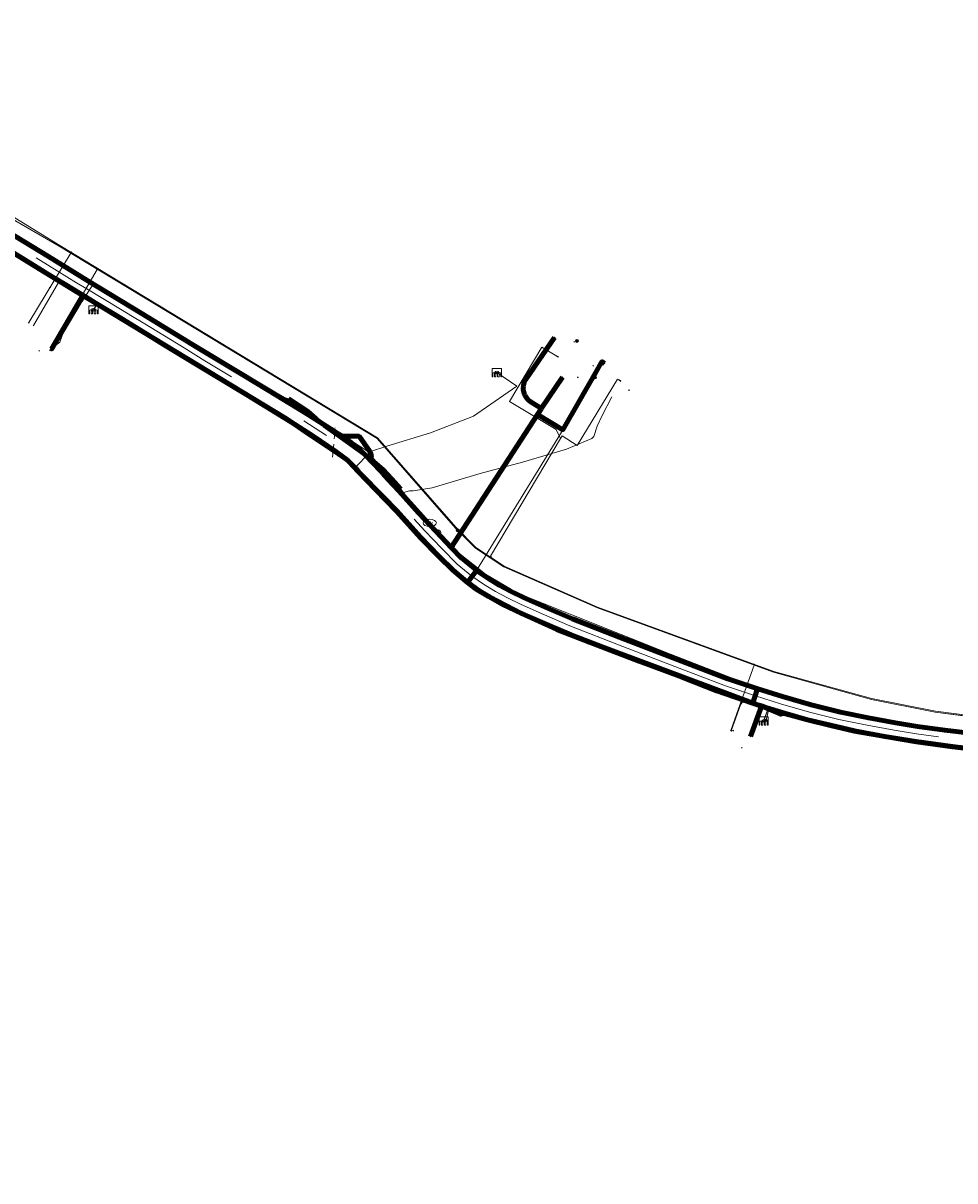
# Model space of a CAD drawing. Header units: metres. Extents: x 200221 to 204794, y 461183 to 463932.
# Tile 16 of 19: x 202396 to 202744, y 463118 to 463552. Entities that reach past the tile are written whole.
import ezdxf
from ezdxf.enums import TextEntityAlignment as Align
from ezdxf.lldxf.tags import DXFTag

# ---------------------------------------------------------------- set-up
doc = ezdxf.new("R2010")
doc.units = ezdxf.units.M
doc.linetypes.add('RI-OVERIG', pattern=[17, 5, -2, 2, -2, 0, -2, 2, -2])
doc.layers.get('0').update_dxf_attribs({"lineweight": 25})
for name, color, linetype, lineweight in [('B-WE-KL-DATA_HULPSTUK_KPN BV-S', 90, 'Continuous', 25), ('B-WE-KL-DATA_HULPSTUK_LIANDER NV PAC 2AI68G2-S', 90, 'Continuous', 25), ('B-WE-KL-DATA_KABELBED_KPN BV-G', 90, 'Continuous', 100), ('B-WE-KL-DATA_LIANDER NV PAC 2AI68G2-G', 90, 'KL-DATA-N', 18), ('B-WE-KL-DATA_MANTELBUIS_NKM NETWORK SERVICES BV-G', 90, 'Continuous', 100), ('B-WE-KL-DATA_NKM NETWORK SERVICES BV-G', 90, 'KL-DATA-N', 18), ('B-WE-KL-ET_LS_GEMEENTE VOORST-G', 190, 'KL-LS-N', 18), ('B-WE-KL-ET_LS_HULPSTUK_LIANDER NV PAC 2AI68G2-S', 190, 'Continuous', 25), ('B-WE-KL-ET_LS_LIANDER NV PAC 2AI68G2-G', 190, 'KL-LS-N', 18), ('B-WE-KL-ET_LS_MANTELBUIS_LIANDER NV PAC 2AI68G2-G', 190, 'Continuous', 100), ('B-WE-KL-GAS_HD_LIANDER NV PAC 2AI68G2-G', 30, 'KL-GAS-HD-N', 18), ('B-WE-KL-GAS_LD_HULPSTUK_LIANDER NV PAC 2AI68G2-S', 50, 'Continuous', 25), ('B-WE-KL-GAS_LD_LIANDER NV PAC 2AI68G2-G', 50, 'KL-GAS-LD-N', 18), ('B-WE-KL-OVERIG_HULPSTUK-G', 8, 'Continuous', 18), ('B-WE-KL-WATER_HULPSTUK_VITENS-S', 170, 'Continuous', 25), ('B-WE-KL-WATER_VITENS-G', 170, 'KL-WATER-N', 18), ('B-WE-KL-WATER_VITENS-S', 170, 'Continuous', 25), ('B-WE-KW-KUNSTWERK_SLUIS_GEMEENTE VOORST-S', 170, 'Continuous', 25), ('B-WE-OG-INFO_KPN BV-S', 7, 'Continuous', 25), ('B-WE-OG-INFO_LIANDER NV PAC 2AI68G2-S', 7, 'Continuous', 25), ('B-WE-OG-INFO_VITENS-S', 7, 'Continuous', 25), ('B-WE-RI-DRUK_GEMEENTE VOORST-G', 210, 'RI-PERS', 18), ('B-WE-RI-PERSLEIDING_HULPSTUK_GEMEENTE VOORST-S', 210, 'Continuous', 25), ('B-WE-RI-VRIJVERVAL_GEMEENTE VOORST-G', 210, 'RI-OVERIG', 18)]:
    doc.layers.add(name, color=color, linetype=linetype, lineweight=lineweight)
doc.styles.add('NLCS-ISO', font='NLCS-ISO.ttf')
doc.styles.get("Standard").update_dxf_attribs({"font": 'NLCS-ISO.ttf'})
tags = doc.linetypes.add('KL-DATA-N', pattern='A,4,-1,[101,NLCS.SHX,S=0.5,R=0,X=0,Y=0],-1,4,-1,["D",Standard,S=1,R=0,X=-0.25,Y=-0.5],-1.5', length=12.5).pattern_tags.tags
tags[18] = DXFTag(74, 10)
tags = doc.linetypes.add('KL-GAS-HD-N', pattern='A,4,-1,[69,NLCS.SHX,S=0.5,R=0,X=0,Y=0],-1,4,-1,["H",Standard,S=1,R=0,X=0,Y=-0.5],-2', length=13).pattern_tags.tags
tags[18] = DXFTag(74, 10)
tags = doc.linetypes.add('KL-GAS-LD-N', pattern='A,4,-1,[69,NLCS.SHX,S=0.5,R=0,X=0,Y=0],-1,4,-1,["L",Standard,S=1,R=0,X=0.25,Y=-0.5],-2', length=13).pattern_tags.tags
tags[18] = DXFTag(74, 10)
tags = doc.linetypes.add('KL-LS-N', pattern='A,4,-1,[103,NLCS.SHX,S=0.75,R=0,X=0,Y=0],-1,4,-1,["L",Standard,S=1,R=0,X=0,Y=-0.5],-2', length=13).pattern_tags.tags
tags[18] = DXFTag(74, 10)
doc.linetypes.add('KL-WATER-N', pattern='A,7,-0.5,[168,NLCS.SHX,S=0.75,R=0,X=0.75,Y=0],-2', length=9.5)
tags = doc.linetypes.add('RI-PERS', pattern='A,7,-2,["P",Standard,S=1.8,R=0,X=-0.5,Y=-0.9],-2,7,-2,[102,NLCS.SHX,S=1,R=180,X=0,Y=0],-2', length=22).pattern_tags.tags
tags[6] = DXFTag(74, 10)

# ---------------------------------------------------------------- blocks, each defined once
blk = doc.blocks.new('SKW-SLUIS-SO')
at = {"color": 0, "linetype": 'ByBlock', "lineweight": 18}
blk.add_lwpolyline([(0.31, -1.55), (0.82, -1.55), (0.82, -0.35, -1), (1.45, -0.35), (1.45, -1.55), (1.7, -1.55), (1.7, 1.55), (-1.7, 1.55), (-1.7, -1.55), (-1.45, -1.55), (-1.45, -0.35, -1), (-0.82, -0.35), (-0.82, -1.55), (-0.32, -1.55), (-0.32, -0.35, -1), (0.31, -0.35)], format="xyb", close=True, dxfattribs=at)
blk = doc.blocks.new('SRI-HULP_MANGAT-SO')
at = {"linetype": 'ByBlock', "lineweight": 18}
h = blk.add_hatch(color=0, dxfattribs=at)
h.dxf.hatch_style = 1
edge = h.paths.add_edge_path()
edge.add_arc((0.38, 0), 0.0646, -90, 90, ccw=False)
edge.add_line((0.38, -0.06), (-0.38, -0.06))
edge.add_arc((-0.38, 0), 0.0646, 90, 270, ccw=False)
edge.add_line((-0.38, 0.06), (0.38, 0.06))
at = {"color": 0, "linetype": 'ByBlock', "lineweight": 18}
blk.add_lwpolyline([(0.38, 0.06, -1), (0.38, -0.06), (-0.38, -0.06, -1), (-0.38, 0.06)], format="xyb", close=True, dxfattribs=at)
blk.add_ellipse((0, 0), major_axis=(-0.75, 0), ratio=0.666667, dxfattribs=at)
at = {"color": 0, "linetype": 'ByBlock', "lineweight": 18, "style": 'NLCS-ISO', "flags": 1}
for tag, p in [('TYPE', (1.75, 0)), ('OMSCHRIJVING', (1.75, -3)), ('LABEL', (1.75, -1.5))]:
    blk.add_attdef(tag, p, '', height=1, dxfattribs=at)
blk = doc.blocks.new('SKL-WTB_HULP_OVERIG-SO')
at = {"color": 0, "linetype": 'ByBlock', "lineweight": 18}
for points in [[(-0.14, 0.14), (0.14, -0.14)], [(0.14, 0.14), (-0.14, -0.14)]]:
    blk.add_lwpolyline(points, dxfattribs=at)
at = {"color": 0, "linetype": 'ByBlock', "lineweight": 18, "style": 'NLCS-ISO', "flags": 1}
for tag, p in [('TYPE', (1.5, 0)), ('OMSCHRIJVING', (1.5, -3)), ('LABEL', (1.5, -1.5))]:
    blk.add_attdef(tag, p, '', height=1, dxfattribs=at)
blk = doc.blocks.new('SKL-WTB_HULP_MOF-SO')
at = {"linetype": 'ByBlock', "lineweight": 18}
h = blk.add_hatch(color=0, dxfattribs=at)
h.dxf.hatch_style = 1
h.paths.add_polyline_path([(-0.5625, 0, 1), (0.5625, 0, 1)])
at = {"color": 0, "linetype": 'ByBlock', "lineweight": 18}
blk.add_circle((0, 0), 0.5625, dxfattribs=at)
at = {"color": 0, "linetype": 'ByBlock', "lineweight": 18, "style": 'NLCS-ISO', "flags": 1}
for tag, p in [('TYPE', (1.5, 0)), ('OMSCHRIJVING', (1.5, -3)), ('LABEL', (1.5, -1.5))]:
    blk.add_attdef(tag, p, '', height=1, dxfattribs=at)
blk = doc.blocks.new('SKL-WTB_HULP_AFSLUITER-SO')
at = {"color": 0, "linetype": 'ByBlock', "lineweight": 18}
blk.add_lwpolyline([(0, 0.8), (0, -0.8)], dxfattribs=at)
blk.add_circle((0, 0), 1, dxfattribs=at)
at = {"color": 0, "linetype": 'ByBlock', "lineweight": 18, "style": 'NLCS-ISO', "flags": 1}
for tag, p in [('TYPE', (1.5, 0)), ('OMSCHRIJVING', (1.5, -3)), ('LABEL', (1.5, -1.5))]:
    blk.add_attdef(tag, p, '', height=1, dxfattribs=at)
blk = doc.blocks.new('SKL-WATER_BRANDKRAAN_BRANDPUT-SO')
at = {"color": 0, "linetype": 'ByBlock', "lineweight": 18}
blk.add_ellipse((0, 0), major_axis=(2.5, 0), ratio=0.54, dxfattribs=at)
at = {"color": 0, "linetype": 'ByBlock', "lineweight": 18, "style": 'NLCS-ISO'}
blk.add_text('bk', height=1.5, dxfattribs=at).set_placement((0.16, 0), align=Align.MIDDLE_CENTER)
blk = doc.blocks.new('SOG-INFO_OVERIG-SO')
at = {"color": 0, "linetype": 'ByBlock', "lineweight": 18}
for points in [[(-0.14, 0.14), (0.14, -0.14)], [(0.14, 0.14), (-0.14, -0.14)]]:
    blk.add_lwpolyline(points, dxfattribs=at)
at = {"color": 0, "linetype": 'ByBlock', "lineweight": 18, "style": 'NLCS-ISO', "flags": 1}
for tag, p in [('TYPE', (1.5, 0)), ('OMSCHRIJVING', (1.5, -3)), ('LABEL', (1.5, -1.5))]:
    blk.add_attdef(tag, p, '', height=1, dxfattribs=at)

msp = doc.modelspace()

# ---------------------------------------------------------------- linework, layer by layer
at = {"layer": 'B-WE-KL-DATA_KABELBED_KPN BV-G', "flags": 128}
for points in [[(202282.486, 463540.164), (202283.696, 463538.969), (202285.177, 463537.965), (202287.091, 463536.666), (202306.138, 463524.864), (202323.31, 463514.407), (202337.266, 463505.825), (202346.232, 463500.428), (202346.942, 463500), (202355.398, 463494.91), (202370.779, 463485.563), (202387.176, 463475.471), (202405.08, 463464.593), (202419.742, 463455.534), (202439.74, 463443.416), (202463.216, 463429.027), (202478.253, 463420.011), (202490.571, 463412.601), (202502.402, 463405.326), (202512.075, 463399.172), (202513.185, 463398.466), (202514.994, 463397.308), (202515.022, 463397.29), (202515.05, 463397.272)], [(202367.512, 463480.988), (202403.197, 463459.041), (202406.052, 463457.307), (202411.566, 463453.959), (202416.668, 463450.861), (202416.679, 463450.855), (202417.94, 463450.089), (202422.57, 463447.278), (202444.16, 463434.171), (202494.156, 463403.819), (202497.104, 463401.821), (202500.02, 463399.846), (202513.598, 463390.65), (202515.618, 463389.301), (202517.521, 463387.792), (202518.91, 463386.515), (202520.215, 463385.153), (202521.431, 463383.71), (202530.335, 463374.653), (202535.476, 463369.318), (202544.442, 463359.314), (202551.234, 463352.315), (202556.531, 463347.172), (202561.512, 463342.93), (202565.293, 463340.124), (202567.198, 463338.934), (202568.723, 463337.983), (202570.191, 463337.164)], [(202759.86, 463279.076), (202743.475, 463281.038), (202729.934, 463282.967), (202718.149, 463284.874), (202706.835, 463286.944), (202697.828, 463289.056), (202689.221, 463291.1), (202680.561, 463293.577), (202674.033, 463295.611), (202672, 463296.245), (202670.501, 463296.712), (202668.591, 463297.307), (202655.283, 463301.964), (202642.271, 463306.999), (202626.201, 463313.023), (202609.031, 463319.609), (202607.132, 463320.337), (202593.287, 463326.124), (202582.489, 463330.778), (202582.155, 463330.936), (202575.054, 463334.3), (202569.76, 463337.219), (202565.236, 463340.041), (202561.45, 463342.852), (202556.464, 463347.098), (202551.163, 463352.244), (202544.369, 463359.246), (202535.403, 463369.25), (202527.554, 463377.392), (202521.011, 463384.141), (202517.521, 463387.792), (202517.041, 463388.294), (202512.769, 463391.453), (202503.79, 463397.557), (202497.104, 463401.821), (202493.543, 463404.093), (202479.344, 463412.773), (202460.5, 463424.159), (202448.178, 463431.706), (202444.16, 463434.171), (202432.123, 463441.557), (202422.57, 463447.278), (202417.923, 463450.061), (202415.408, 463451.568), (202406.052, 463457.307), (202396.185, 463463.36), (202377.226, 463475.054)], [(202416.668, 463450.861), (202416.679, 463450.855), (202417.943, 463450.095), (202417.94, 463450.089), (202417.923, 463450.061), (202406.199, 463429.974), (202405.94, 463430.125)], [(202589.627, 463407.693), (202585.721, 463410.121), (202585.289, 463410.416), (202584.883, 463410.746), (202584.507, 463411.11), (202584.163, 463411.505), (202583.854, 463411.927), (202583.582, 463412.374), (202583.35, 463412.843), (202583.157, 463413.329), (202583.007, 463413.831), (202582.9, 463414.343), (202582.837, 463414.862), (202582.818, 463415.385), (202582.844, 463415.908), (202582.914, 463416.426), (202583.028, 463416.937), (202583.185, 463417.436), (202583.384, 463417.92), (202583.623, 463418.386), (202583.901, 463418.829), (202594.555, 463434.313)], [(202611.94, 463424.765), (202609.797, 463421.004)], [(202613.259, 463424.561), (202612.24, 463425.291), (202611.94, 463424.765)], [(202609.797, 463421.004), (202597.675, 463399.73), (202588.194, 463405.486), (202588.194, 463405.486)], [(202589.627, 463407.692), (202589.672, 463407.762), (202597.462, 463419.416)], [(202588.194, 463405.485), (202588.194, 463405.486), (202589.627, 463407.692)], [(202555.82, 463355.645), (202588.194, 463405.485)], [(202525.521, 463388.354), (202524.637, 463389.297), (202521.664, 463392.215), (202518.461, 463394.88), (202515.05, 463397.272)], [(202515.051, 463397.272), (202521.338, 463397.314), (202525.381, 463391.612), (202525.519, 463391.407), (202525.638, 463391.191), (202525.74, 463390.966), (202525.821, 463390.733), (202525.883, 463390.494), (202525.925, 463390.25), (202525.946, 463390.004), (202525.946, 463389.757), (202525.926, 463389.511), (202525.884, 463389.268), (202525.823, 463389.029), (202525.741, 463388.796), (202525.64, 463388.57), (202525.521, 463388.354)], [(202526.07, 463387.769), (202525.521, 463388.354)], [(202529.677, 463383.928), (202526.07, 463387.769)], [(202555.82, 463355.645), (202552.108, 463359.568), (202543.643, 463368.621), (202536.26, 463376.894), (202532.159, 463381.276), (202530.096, 463383.481), (202529.677, 463383.928)], [(202756.413, 463285.306), (202740.633, 463287.165), (202730.432, 463288.598), (202722.132, 463289.938), (202712.024, 463291.778), (202701.601, 463293.891), (202690.657, 463296.669), (202679.924, 463299.769), (202670.668, 463302.719), (202659.36, 463306.455), (202640.55, 463313.602), (202621.104, 463321.097), (202601.285, 463328.87), (202590.962, 463333.261), (202582.962, 463336.835), (202578.064, 463339.2), (202573.785, 463341.501), (202569.405, 463344.192), (202565.13, 463347.162), (202559.674, 463351.575), (202555.82, 463355.645)], [(202831.85, 463270.614), (202749.916, 463280.165), (202743.462, 463280.938), (202729.919, 463282.868), (202718.132, 463284.776), (202713.942, 463285.542), (202708.071, 463286.616), (202706.815, 463286.846), (202697.805, 463288.958), (202689.195, 463291.003), (202684.221, 463292.425), (202680.532, 463293.481), (202680.391, 463293.524), (202679.066, 463293.122), (202672.02, 463296.146), (202671.971, 463296.164), (202670.501, 463296.712), (202609.031, 463319.609), (202608.982, 463319.627), (202595.412, 463324.91), (202582.155, 463330.936), (202570.191, 463337.164)], [(202674.033, 463295.611), (202672, 463296.245), (202671.971, 463296.164), (202667.9, 463284.876)]]:
    msp.add_lwpolyline(points, dxfattribs=at)
at = {"layer": 'B-WE-KL-DATA_LIANDER NV PAC 2AI68G2-G', "flags": 128}
for points in [[(202342.072, 463506.221), (202342.548, 463507.006), (202409.051, 463468.469), (202528.096, 463396.473), (202557.496, 463362.8), (202558.202, 463362.092)], [(202962.385, 463162.595), (202956.418, 463196.085), (202952.898, 463208.383), (202947.122, 463221.523), (202936.786, 463241.366), (202922.082, 463269.71), (202737.051, 463293.992), (202713.155, 463298.7), (202676.539, 463308.868), (202610.555, 463333.017), (202575.487, 463348.323), (202564.889, 463355.385), (202558.202, 463362.092)]]:
    msp.add_lwpolyline(points, dxfattribs=at)
at = {"layer": 'B-WE-KL-DATA_MANTELBUIS_NKM NETWORK SERVICES BV-G', "flags": 128}
for points in [[(202536.986, 463377.496), (202533.649, 463381.177), (202530.289, 463384.883), (202526.685, 463387.892), (202523.121, 463390.868), (202515.685, 463396.169), (202508.254, 463401.466), (202505.213, 463403.994), (202502.166, 463406.527), (202498.503, 463408.914), (202494.865, 463411.285)], [(202668.7, 463297.304), (202670.349, 463302.426)]]:
    msp.add_lwpolyline(points, dxfattribs=at)
at = {"layer": 'B-WE-KL-DATA_NKM NETWORK SERVICES BV-G', "flags": 128}
for points in [[(202292.37, 463535.184), (202296.361, 463531.727), (202319.148, 463517.975), (202343.088, 463503.261), (202363.801, 463490.585), (202385.332, 463477.531), (202405.859, 463464.921), (202422.048, 463454.946)], [(202418.627, 463449.57), (202411.736, 463453.875), (202408.735, 463455.656)], [(202421.877, 463454.42), (202419.072, 463449.982)], [(202422.048, 463454.946), (202421.877, 463454.42)], [(202422.048, 463454.946), (202441.185, 463443.407), (202463.477, 463429.709), (202484.325, 463417.105), (202493.757, 463411.632)], [(202419.072, 463449.982), (202418.627, 463449.57)], [(202418.627, 463449.57), (202418.097, 463448.311), (202413.326, 463442.371), (202411.577, 463438.858), (202409.336, 463432.582), (202405.878, 463430.02)], [(202494.865, 463411.285), (202493.757, 463411.632)], [(202536.986, 463377.496), (202530.289, 463384.883), (202523.121, 463390.868), (202515.986, 463396.075), (202508.254, 463401.466), (202502.166, 463406.527), (202494.865, 463411.285)], [(202609.283, 463397.226), (202610.527, 463401.08), (202612.321, 463405.039), (202615.925, 463412.04)], [(202541.556, 463376.905), (202548.707, 463377.947), (202566.733, 463383.299), (202582.53, 463387.57), (202599.061, 463392.417), (202608.54, 463396.439)], [(202608.54, 463396.439), (202609.283, 463397.226)], [(202670.564, 463303.446), (202655.818, 463308.519), (202631.327, 463317.699), (202607.554, 463327.093), (202592.856, 463333.064), (202578.45, 463339.841), (202568.669, 463345.666), (202559.19, 463353.171), (202551.102, 463361.51), (202538.773, 463375.237), (202536.986, 463377.496)], [(202537.944, 463376.214), (202540.186, 463376.825), (202541.556, 463376.905)], [(202670.349, 463302.426), (202668.7, 463297.304)], [(202670.349, 463302.426), (202668.7, 463297.304)], [(202670.564, 463303.446), (202670.349, 463302.426)], [(202884.219, 463270.517), (202881.526, 463271.208), (202856.082, 463274.352), (202829.897, 463277.341), (202804.907, 463280.006), (202779.81, 463282.968), (202754.655, 463285.966), (202730.614, 463289.011), (202714.306, 463291.85), (202697.925, 463295.303), (202682.941, 463299.449), (202670.564, 463303.446)], [(202668.7, 463297.304), (202668.007, 463296.887), (202664.891, 463297.619), (202664.161, 463296.815), (202662.187, 463291.108), (202660.513, 463287.062)]]:
    msp.add_lwpolyline(points, dxfattribs=at)
at = {"layer": 'B-WE-KL-ET_LS_GEMEENTE VOORST-G', "flags": 128}
for points in [[(202421.856, 463444.56), (202423.313, 463446.954)], [(202905.197, 463248.162), (202899.233, 463250.218), (202897.566, 463260.392), (202893.171, 463263.948), (202778.507, 463276.25), (202729.901, 463282.239), (202689.31, 463290.385), (202638.644, 463308.615), (202599.14, 463323.961), (202570.782, 463336.98), (202557.604, 463346.474), (202548.152, 463355.837), (202532.378, 463372.986), (202510.162, 463393.794), (202479.37, 463412.844), (202423.313, 463446.954)], [(202572.915, 463421.146), (202580.388, 463416.029), (202564.145, 463404.863), (202548.08, 463398.564), (202531.683, 463393.627), (202525.613, 463391.597), (202519.489, 463385.058)], [(202672.796, 463290.642), (202674.607, 463295.675)]]:
    msp.add_lwpolyline(points, dxfattribs=at)
at = {"layer": 'B-WE-KL-ET_LS_LIANDER NV PAC 2AI68G2-G', "flags": 128}
for points in [[(202467.89, 463419.812), (202403.141, 463458.959), (202395.507, 463463.932), (202377.295, 463475.165), (202360.232, 463485.589), (202352.575, 463490.288), (202345.763, 463494.477), (202340.9, 463497.451), (202309.435, 463516.324), (202297.193, 463523.893), (202289.608, 463528.538), (202280.862, 463533.538), (202262.865, 463544.947)], [(202408.703, 463455.597), (202408.86, 463454.889), (202399.429, 463438.767)], [(202417.248, 463450.431), (202417.118, 463450.217), (202417.747, 463449.174), (202417.256, 463448.39), (202417.245, 463447.26), (202406.99, 463429.741), (202406.041, 463430.297)], [(202467.89, 463419.812), (202503.536, 463398.26), (202512.919, 463391.738), (202517.579, 463388.186), (202524.377, 463380.858), (202533.769, 463371.134), (202539.982, 463364.338), (202544.458, 463359.342), (202549.027, 463354.634), (202550.148, 463353.515)], [(202609.643, 463419.341), (202610.411, 463420.629)], [(202560.596, 463343.786), (202562.332, 463342.945), (202565.312, 463346.961), (202606.481, 463414.04), (202609.643, 463419.341)], [(202560.596, 463343.786), (202559.03, 463345.085), (202553.896, 463349.774), (202550.148, 463353.515)], [(202674.109, 463295.443), (202672.01, 463296.151), (202665.182, 463298.638), (202656.611, 463301.638), (202652.047, 463303.357), (202644.155, 463306.41), (202634.285, 463310.133), (202624.601, 463313.777), (202610.676, 463319.33), (202601.53, 463322.82), (202593.336, 463326.245), (202587.936, 463328.573), (202581.212, 463331.527), (202574.005, 463335.085), (202569.815, 463337.338), (202565.473, 463340.172), (202563.407, 463341.563), (202562.161, 463342.487), (202560.596, 463343.786)], [(202665.182, 463298.638), (202664.783, 463298.436), (202660.711, 463286.992)], [(202674.109, 463295.443), (202674.773, 463295.22), (202673.781, 463290.985)]]:
    msp.add_lwpolyline(points, dxfattribs=at)
at = {"layer": 'B-WE-KL-ET_LS_MANTELBUIS_LIANDER NV PAC 2AI68G2-G', "flags": 128}
msp.add_lwpolyline([(202562.332, 463342.945), (202565.312, 463346.961)], dxfattribs=at)
at = {"layer": 'B-WE-KL-GAS_HD_LIANDER NV PAC 2AI68G2-G', "flags": 128}
msp.add_lwpolyline([(202970.997, 463118.356), (202967.578, 463137.118), (202962.56, 463161.614), (202956.418, 463196.085), (202952.898, 463208.383), (202947.122, 463221.523), (202936.786, 463241.366), (202929.536, 463253.777), (202922.074, 463270.683), (202737.051, 463293.993), (202713.144, 463298.702), (202676.539, 463308.868), (202610.555, 463333.017), (202575.487, 463348.324), (202564.888, 463355.386), (202557.496, 463362.8), (202528.096, 463396.473), (202409.051, 463468.469), (202347.555, 463504.052), (202286.776, 463543.517), (202272.15, 463552.046)], dxfattribs=at)
at = {"layer": 'B-WE-KL-GAS_LD_LIANDER NV PAC 2AI68G2-G', "flags": 128}
for points in [[(202280.254, 463547.614), (202287.031, 463543.948), (202409.257, 463468.812), (202528.261, 463396.751), (202557.701, 463363.143), (202565.118, 463355.65), (202575.661, 463348.627), (202610.655, 463333.3), (202676.64, 463309.151), (202713.207, 463298.995), (202737.094, 463294.289), (202921.856, 463270.827), (202922.751, 463270.265), (202924.415, 463267.602)], [(202413.603, 463466.18), (202397.664, 463439.858)], [(202423.098, 463460.431), (202422.969, 463460.217), (202423.276, 463459.739), (202416.801, 463448.679), (202417.245, 463447.26), (202406.99, 463429.741), (202406.472, 463430.044)], [(202406.472, 463430.044), (202406.041, 463430.297)], [(202596.753, 463396.423), (202595.13, 463399.852), (202577.661, 463410.272), (202589.801, 463430.626), (202595.383, 463427.296)], [(202595.383, 463427.296), (202595.813, 463427.04)], [(202570.842, 463351.837), (202570.981, 463352.045), (202570.559, 463352.326), (202596.753, 463396.423), (202597.335, 463397.42), (202602.999, 463393.8), (202618.103, 463418.673), (202618.787, 463418.258)], [(202618.787, 463418.258), (202619.215, 463417.998)], [(202669.319, 463311.83), (202669.233, 463311.596), (202663.388, 463295.167)], [(202663.388, 463295.167), (202660.505, 463287.065)]]:
    msp.add_lwpolyline(points, dxfattribs=at)
at = {"layer": 'B-WE-KL-OVERIG_HULPSTUK-G', "flags": 128}
for points in [[(202473.561, 463419.608), (202463.62, 463425.592), (202455.802, 463430.363), (202440.532, 463439.724), (202436.56, 463442.154), (202432.05, 463444.893), (202419.391, 463452.519), (202415.6, 463454.828), (202404.719, 463461.525), (202400.454, 463464.135)], [(202509.087, 463397.609), (202504.906, 463400.351), (202500.685, 463403.031)], [(202738.22, 463284.692), (202730.039, 463285.832), (202721.682, 463287.181), (202711.519, 463289.03), (202700.906, 463291.246), (202689.963, 463293.963), (202679.142, 463297.087), (202669.817, 463300.058), (202664.159, 463301.975), (202658.487, 463303.848), (202639.573, 463311.034), (202620.114, 463318.532), (202600.225, 463326.324), (202589.866, 463330.721), (202581.835, 463334.328), (202576.859, 463336.73), (202572.471, 463339.087), (202567.955, 463341.858), (202563.547, 463344.915), (202558.101, 463349.376), (202552.183, 463355.388), (202545.976, 463361.914), (202542.017, 463366.239)], [(202673.377, 463290.979), (202673.484, 463291.259), (202674.185, 463290.991), (202674.078, 463290.711), (202673.377, 463290.979)]]:
    msp.add_lwpolyline(points, dxfattribs=at)
at = {"layer": 'B-WE-KL-WATER_VITENS-G', "flags": 128}
for points in [[(202278.389, 463551.335), (202278.579, 463546.339), (202284.757, 463538.156), (202290.892, 463534.4), (202349.667, 463498.253), (202421.224, 463455.209), (202420.792, 463455.497), (202495.753, 463410.273), (202524.265, 463391.825), (202547.127, 463365.576), (202547.787, 463364.824)], [(202547.787, 463364.824), (202550.955, 463361.215)], [(202550.955, 463361.215), (202551.285, 463360.839), (202559.865, 463351.823), (202564.881, 463347.651), (202571.288, 463343.38), (202582.471, 463337.747), (202637.973, 463315.61), (202668.747, 463303.662), (202680.636, 463299.585), (202692.057, 463296.053), (202705.739, 463292.983), (202728.785, 463288.733), (202743.929, 463286.441), (202811.996, 463278.416), (202890.162, 463269.284), (202902.331, 463277.851), (202921.78, 463276.396), (202923.811, 463272.103)]]:
    msp.add_lwpolyline(points, dxfattribs=at)
at = {"layer": 'B-WE-RI-DRUK_GEMEENTE VOORST-G', "flags": 128}
for points in [[(202423.31, 463446.95), (202303.21, 463520.69)], [(202421.914, 463444.65), (202423.31, 463446.95)], [(202519.48, 463385.05), (202510.162, 463393.794), (202479.37, 463412.844), (202423.31, 463446.95)], [(202519.48, 463385.05), (202525.613, 463391.597), (202531.683, 463393.627), (202548.08, 463398.564), (202564.145, 463404.863), (202580.388, 463416.029), (202572.915, 463421.146)], [(202674.6, 463295.67), (202638.644, 463308.615), (202599.14, 463323.961), (202570.782, 463336.98), (202557.604, 463346.474), (202548.152, 463355.837), (202532.378, 463372.986), (202519.48, 463385.05)], [(202672.822, 463290.633), (202674.6, 463295.67)], [(202934.625, 463215.787), (202930.508, 463225.372), (202925.357, 463234.025), (202918.125, 463243.705), (202899.233, 463250.218), (202897.566, 463260.392), (202893.171, 463263.948), (202778.507, 463276.25), (202729.901, 463282.239), (202689.31, 463290.385), (202674.6, 463295.67)]]:
    msp.add_lwpolyline(points, dxfattribs=at)
at = {"layer": 'B-WE-RI-VRIJVERVAL_GEMEENTE VOORST-G', "flags": 128}
msp.add_lwpolyline([(202511.41, 463389.4), (202512.48, 463401.44)], dxfattribs=at)

# ---------------------------------------------------------------- block references
at = {"layer": 'B-WE-KL-DATA_HULPSTUK_KPN BV-S'}
for name, p in [('SKL-WTB_HULP_MOF-SO', (202416.668, 463450.861)), ('SKL-WTB_HULP_OVERIG-SO', (202416.669, 463450.861)), ('SKL-WTB_HULP_OVERIG-SO', (202594.555, 463434.313)), ('SKL-WTB_HULP_MOF-SO', (202602.9, 463433)), ('SKL-WTB_HULP_MOF-SO', (202602.9, 463433)), ('SKL-WTB_HULP_OVERIG-SO', (202405.94, 463430.125)), ('SKL-WTB_HULP_OVERIG-SO', (202611.94, 463424.765)), ('SKL-WTB_HULP_OVERIG-SO', (202611.94, 463424.765)), ('SKL-WTB_HULP_OVERIG-SO', (202613.259, 463424.561)), ('SKL-WTB_HULP_OVERIG-SO', (202597.462, 463419.416)), ('SKL-WTB_HULP_OVERIG-SO', (202609.797, 463421.004)), ('SKL-WTB_HULP_OVERIG-SO', (202609.797, 463421.004)), ('SKL-WTB_HULP_OVERIG-SO', (202589.627, 463407.693)), ('SKL-WTB_HULP_OVERIG-SO', (202589.627, 463407.692)), ('SKL-WTB_HULP_OVERIG-SO', (202589.627, 463407.692)), ('SKL-WTB_HULP_OVERIG-SO', (202588.194, 463405.486)), ('SKL-WTB_HULP_OVERIG-SO', (202588.194, 463405.485)), ('SKL-WTB_HULP_OVERIG-SO', (202588.194, 463405.485)), ('SKL-WTB_HULP_OVERIG-SO', (202515.05, 463397.272)), ('SKL-WTB_HULP_OVERIG-SO', (202515.05, 463397.272)), ('SKL-WTB_HULP_OVERIG-SO', (202515.051, 463397.272)), ('SKL-WTB_HULP_OVERIG-SO', (202525.521, 463388.354)), ('SKL-WTB_HULP_OVERIG-SO', (202525.521, 463388.354)), ('SKL-WTB_HULP_OVERIG-SO', (202525.521, 463388.354)), ('SKL-WTB_HULP_OVERIG-SO', (202526.07, 463387.769)), ('SKL-WTB_HULP_OVERIG-SO', (202526.07, 463387.769)), ('SKL-WTB_HULP_OVERIG-SO', (202529.677, 463383.928)), ('SKL-WTB_HULP_OVERIG-SO', (202529.677, 463383.928)), ('SKL-WTB_HULP_OVERIG-SO', (202555.82, 463355.645)), ('SKL-WTB_HULP_OVERIG-SO', (202555.82, 463355.645)), ('SKL-WTB_HULP_OVERIG-SO', (202555.82, 463355.645)), ('SKL-WTB_HULP_OVERIG-SO', (202570.191, 463337.164)), ('SKL-WTB_HULP_OVERIG-SO', (202570.191, 463337.164)), ('SKL-WTB_HULP_MOF-SO', (202674.033, 463295.611)), ('SKL-WTB_HULP_OVERIG-SO', (202674.033, 463295.611)), ('SKL-WTB_HULP_OVERIG-SO', (202667.9, 463284.876))]:
    msp.add_blockref(name, p, dxfattribs=at)
at = {"layer": 'B-WE-KL-DATA_HULPSTUK_LIANDER NV PAC 2AI68G2-S'}
msp.add_blockref('SKL-WTB_HULP_MOF-SO', (202558.202, 463362.092), dxfattribs=at)
at = {"layer": 'B-WE-KL-ET_LS_HULPSTUK_LIANDER NV PAC 2AI68G2-S'}
for name, p in [('SKL-WTB_HULP_MOF-SO', (202408.703, 463455.597)), ('SKL-WTB_HULP_MOF-SO', (202417.248, 463450.431)), ('SKL-WTB_HULP_OVERIG-SO', (202399.429, 463438.767)), ('SKL-WTB_HULP_OVERIG-SO', (202406.041, 463430.297)), ('SKL-WTB_HULP_MOF-SO', (202467.89, 463419.812)), ('SKL-WTB_HULP_OVERIG-SO', (202603.248, 463419.356)), ('SKL-WTB_HULP_MOF-SO', (202609.643, 463419.341)), ('SKL-WTB_HULP_OVERIG-SO', (202610.411, 463420.629)), ('SKL-WTB_HULP_MOF-SO', (202550.148, 463353.515)), ('SKL-WTB_HULP_MOF-SO', (202560.596, 463343.786)), ('SKL-WTB_HULP_MOF-SO', (202665.182, 463298.638)), ('SKL-WTB_HULP_MOF-SO', (202674.109, 463295.443)), ('SKL-WTB_HULP_OVERIG-SO', (202673.781, 463290.985)), ('SKL-WTB_HULP_OVERIG-SO', (202660.711, 463286.992)), ('SKL-WTB_HULP_OVERIG-SO', (202661.411, 463286.992))]:
    msp.add_blockref(name, p, dxfattribs=at)
at = {"layer": 'B-WE-KL-GAS_LD_HULPSTUK_LIANDER NV PAC 2AI68G2-S'}
for p in [(202413.603, 463466.18), (202423.098, 463460.431), (202397.664, 463439.858), (202406.041, 463430.297), (202406.472, 463430.044), (202595.383, 463427.296), (202595.813, 463427.04), (202618.787, 463418.258), (202619.215, 463417.998), (202596.753, 463396.423), (202596.753, 463396.423), (202570.842, 463351.837), (202669.319, 463311.83), (202663.388, 463295.167), (202660.505, 463287.065)]:
    msp.add_blockref('SKL-WTB_HULP_OVERIG-SO', p, dxfattribs=at)
at = {"layer": 'B-WE-KL-WATER_HULPSTUK_VITENS-S'}
for name, p in [('SKL-WTB_HULP_OVERIG-SO', (202406.082, 463464.317)), ('SKL-WTB_HULP_OVERIG-SO', (202421.006, 463455.367)), ('SKL-WTB_HULP_OVERIG-SO', (202548.715, 463363.767)), ('SKL-WTB_HULP_AFSLUITER-SO', (202550.955, 463361.215)), ('SKL-WTB_HULP_OVERIG-SO', (202668.747, 463303.662)), ('SKL-WTB_HULP_OVERIG-SO', (202689.467, 463296.854))]:
    msp.add_blockref(name, p, dxfattribs=at)
at = {"layer": 'B-WE-KL-WATER_VITENS-S'}
msp.add_blockref('SKL-WATER_BRANDKRAAN_BRANDPUT-SO', (202547.787, 463364.824), dxfattribs=at)
at = {"layer": 'B-WE-KW-KUNSTWERK_SLUIS_GEMEENTE VOORST-S'}
for p in [(202421.914, 463444.65), (202572.915, 463421.146), (202672.822, 463290.633)]:
    msp.add_blockref('SKW-SLUIS-SO', p, dxfattribs=at)
at = {"layer": 'B-WE-OG-INFO_KPN BV-S'}
for p in [(202401.6, 463429.3), (202609.018, 463423.67), (202622.405, 463414.557), (202664.604, 463280.585)]:
    msp.add_blockref('SOG-INFO_OVERIG-SO', p, dxfattribs=at)
at = {"layer": 'B-WE-OG-INFO_LIANDER NV PAC 2AI68G2-S'}
for p in [(202405.634, 463453.019), (202610.411, 463420.629)]:
    msp.add_blockref('SOG-INFO_OVERIG-SO', p, dxfattribs=at)
at = {"layer": 'B-WE-OG-INFO_VITENS-S'}
for p in [(202601.825, 463432.627), (202401.6, 463429.3), (202622.405, 463414.557), (202664.604, 463280.585)]:
    msp.add_blockref('SOG-INFO_OVERIG-SO', p, dxfattribs=at)
at = {"layer": 'B-WE-RI-PERSLEIDING_HULPSTUK_GEMEENTE VOORST-S'}
for p in [(202421.914, 463444.65), (202572.915, 463421.146), (202672.822, 463290.633)]:
    msp.add_blockref('SRI-HULP_MANGAT-SO', p, dxfattribs=at)

doc.saveas('drawing.dxf')
